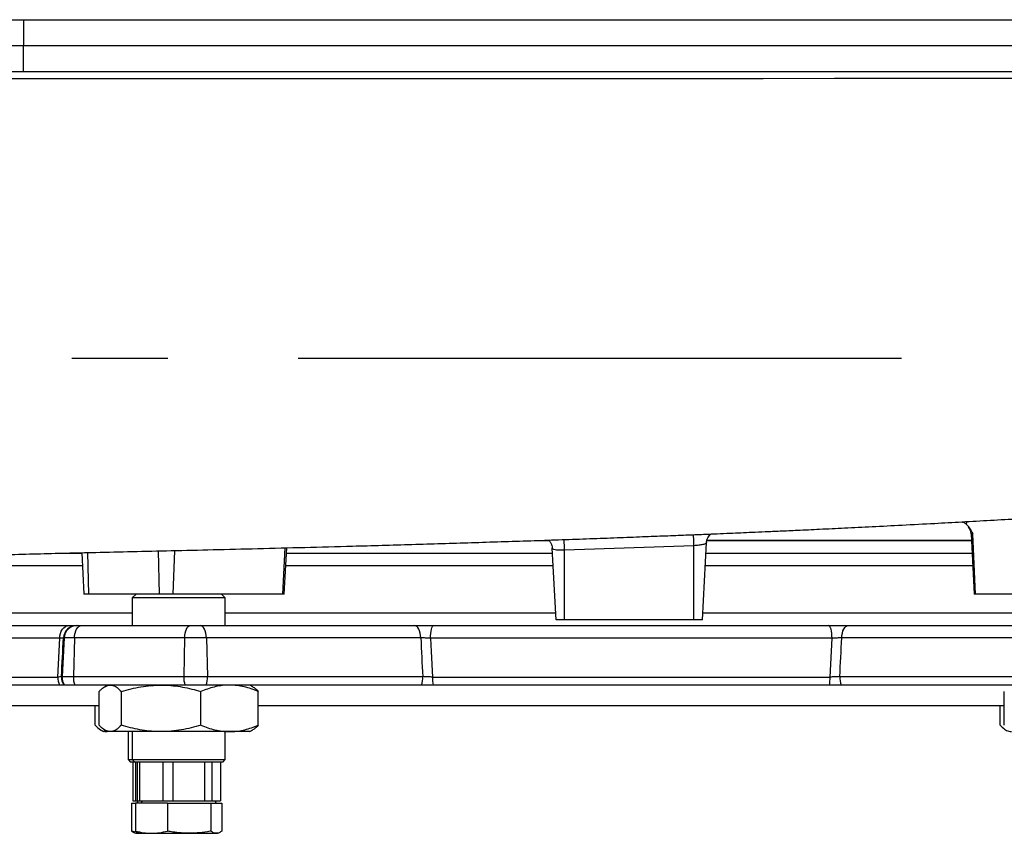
# Model space of a CAD drawing. Header units: millimetres. Extents: x 2625 to 14390, y 2229 to 15574.
# Tile 9 of 16: x 10246 to 12150, y 2456 to 4029. Entities that reach past the tile are written whole.
import ezdxf

# ---------------------------------------------------------------- set-up
doc = ezdxf.new("R2010")
doc.units = ezdxf.units.MM
doc.header["$LTSCALE"] = 5

msp = doc.modelspace()

# ---------------------------------------------------------------- linework, layer by layer
at = {"color": 7, "linetype": 'Continuous', "lineweight": 25}
for p, q in [((8703, 4028.5), (10253.8, 4028.5)), ((10253.8, 4028.5), (10253.6, 3978.5)), ((10253.8, 4028.5), (13472.1, 4028.5)), ((8702.4, 3978.5), (10253.6, 3978.5)), ((10253.8, 3928.5), (10253.6, 3978.5)), ((10253.6, 3978.5), (13472.7, 3978.5)), ((8703, 3928.5), (10253.8, 3928.5)), ((10253.8, 3928.5), (13472.1, 3928.5)), ((12085.7, 3034.8), (12091.8, 2918.5)), ((12094.4, 2918.5), (12089.1, 3034.8)), ((10757.9, 2918.5), (10762.6, 3007.8)), ((11260.9, 3022.5), (11268.9, 3022.5)), ((11549.8, 3011.8), (11299.8, 3003.4)), ((11549.8, 2868.5), (11549.8, 3011.8)), ((11566.5, 2868.5), (11574.3, 3017.8)), ((11575.3, 3022.5), (12086.3, 3022.5)), ((10330.1, 2997.5), (10366.4, 2997.5)), ((10366.3, 2998.4), (10370.5, 2918.5)), ((10762, 2997.5), (11276.5, 2997.5)), ((11283.2, 2868.5), (11276, 3006.9)), ((11299.8, 2868.5), (11299.8, 3003.4)), ((11573.2, 2997.5), (12087.6, 2997.5)), ((10380.1, 2918.5), (10370.5, 2918.5)), ((10516.5, 2918.5), (10380.1, 2918.5)), ((10471.3, 2918.5), (10463.8, 2911)), ((10542.8, 2918.5), (10516.5, 2918.5)), ((10755.3, 2918.5), (10542.8, 2918.5)), ((10643.8, 2911), (10636.3, 2918.5)), ((10757.9, 2918.5), (10755.3, 2918.5)), ((12094.4, 2918.5), (12091.8, 2918.5)), ((12306.9, 2918.5), (12094.4, 2918.5)), ((10463.8, 2911), (10463.8, 2857.5)), ((10643.8, 2911), (10463.8, 2911)), ((10643.8, 2857.5), (10643.8, 2911)), ((9957.9, 2857.5), (10341.5, 2857.5)), ((10356, 2857.5), (10357.2, 2857.5)), ((10357.2, 2857.5), (10366, 2857.5)), ((10366, 2857.5), (10576.3, 2857.5)), ((10576.3, 2857.5), (10595, 2857.5)), ((10595, 2857.5), (11009.2, 2857.5)), ((11046.8, 2857.5), (11810.5, 2857.5)), ((11299.8, 2868.5), (11283.2, 2868.5)), ((11549.8, 2868.5), (11299.8, 2868.5)), ((11566.5, 2868.5), (11549.8, 2868.5)), ((11848.1, 2857.5), (12263.6, 2857.5)), ((10323.7, 2833), (9933.8, 2833)), ((10332.2, 2833.8), (10328.3, 2758.8)), ((10332.2, 2833.8), (10331, 2833.8)), ((10352.3, 2833.8), (10332.2, 2833.8)), ((10352.3, 2833.8), (10350.1, 2758.8)), ((10565.3, 2833.8), (10352.3, 2833.8)), ((10565.3, 2833.8), (10563.6, 2758.8)), ((10607.5, 2833.8), (10565.3, 2833.8)), ((10607.5, 2833.8), (10609.5, 2758.8)), ((11021.7, 2833.8), (10607.5, 2833.8)), ((11816.8, 2833), (11040.6, 2833)), ((12251.2, 2833.8), (11835.7, 2833.8)), ((9933.7, 2758), (10319.8, 2758)), ((10323.4, 2742.5), (9938.5, 2742.5)), ((10327.1, 2758.8), (10328.3, 2758.8)), ((10328.3, 2758.8), (10350.1, 2758.8)), ((10333.3, 2742.5), (10332, 2742.5)), ((10352.8, 2742.5), (10333.3, 2742.5)), ((10350.1, 2758.8), (10563.6, 2758.8)), ((10565.8, 2742.5), (10352.8, 2742.5)), ((10416.3, 2742.5), (10410.8, 2739.4)), ((10563.6, 2758.8), (10609.5, 2758.8)), ((10607, 2742.5), (10565.8, 2742.5)), ((11023.1, 2742.5), (10607, 2742.5)), ((10609.5, 2758.8), (11025.6, 2758.8)), ((10696.8, 2739.4), (10691.3, 2742.5)), ((11044.3, 2758), (11813.1, 2758)), ((11811.8, 2742.5), (11045.6, 2742.5)), ((11831.9, 2758.8), (12249.2, 2758.8)), ((12251.7, 2742.5), (11834.3, 2742.5)), ((10399.9, 2664.8), (10399.9, 2730.3)), ((10442.9, 2664.8), (10442.9, 2730.3)), ((10596.7, 2664.8), (10596.7, 2730.3)), ((10707.6, 2664.8), (10707.6, 2730.3)), ((12149.9, 2664.8), (12149.9, 2730.3)), ((10399.9, 2702.5), (10219.8, 2702.5)), ((10392.1, 2664.8), (10392.1, 2702.5)), ((12149.9, 2702.5), (10707.6, 2702.5)), ((12142.1, 2664.8), (12142.1, 2702.5)), ((10403.1, 2655.6), (10408.4, 2652.5)), ((10413.6, 2652.5), (10408.4, 2652.5)), ((10410.8, 2655.7), (10416.3, 2652.5)), ((10416.3, 2652.5), (10413.6, 2652.5)), ((10421.4, 2652.5), (10416.3, 2652.5)), ((10519.8, 2652.5), (10421.4, 2652.5)), ((10455.9, 2652.5), (10455.9, 2598.5)), ((10463.8, 2652.5), (10463.8, 2598.5)), ((10652.2, 2652.5), (10519.8, 2652.5)), ((10643.8, 2598.5), (10643.8, 2652.5)), ((10691.3, 2652.5), (10652.2, 2652.5)), ((10691.3, 2652.5), (10696.8, 2655.7)), ((10455.9, 2598.5), (10460.9, 2593.5)), ((10455.9, 2598.5), (10463.8, 2598.5)), ((10468.8, 2593.5), (10460.9, 2593.5)), ((10463.8, 2598.5), (10468.8, 2593.5)), ((10463.8, 2598.5), (10643.8, 2598.5)), ((10465.4, 2593.5), (10465.4, 2518.5)), ((10638.8, 2593.5), (10468.8, 2593.5)), ((10470.9, 2518.5), (10470.9, 2593.5)), ((10473.2, 2593.5), (10473.2, 2518.5)), ((10478.7, 2518.5), (10478.7, 2593.5)), ((10523, 2593.5), (10523, 2518.5)), ((10543.2, 2518.5), (10543.2, 2593.5)), ((10603.5, 2593.5), (10603.5, 2518.5)), ((10618.2, 2518.5), (10618.2, 2593.5)), ((10634.3, 2593.5), (10634.3, 2518.5)), ((10638.8, 2593.5), (10643.8, 2598.5)), ((10462.6, 2514.5), (10462.6, 2460.3)), ((10462.6, 2514.5), (10470.4, 2514.5)), ((10465.4, 2518.5), (10470.9, 2518.5)), ((10470.4, 2514.5), (10470.4, 2460.3)), ((10532.4, 2514.5), (10470.4, 2514.5)), ((10470.9, 2518.5), (10473.2, 2518.5)), ((10475.5, 2518.5), (10473.1, 2514.5)), ((10473.2, 2518.5), (10478.7, 2518.5)), ((10478.7, 2518.5), (10523, 2518.5)), ((10483.3, 2518.5), (10481, 2514.5)), ((10523, 2518.5), (10543.2, 2518.5)), ((10532.4, 2514.5), (10532.4, 2460.3)), ((10532.4, 2514.5), (10615.7, 2514.5)), ((10543.2, 2518.5), (10603.5, 2518.5)), ((10603.5, 2518.5), (10618.2, 2518.5)), ((10615.7, 2514.5), (10615.7, 2460.3)), ((10615.7, 2514.5), (10637.1, 2514.5)), ((10618.2, 2518.5), (10634.3, 2518.5)), ((10626.5, 2514.5), (10624.2, 2518.5)), ((10637.1, 2514.5), (10637.1, 2460.3)), ((10474.5, 2457.9), (10462.6, 2460.3)), ((10468.5, 2456.9), (10470.9, 2456)), ((10470.9, 2456), (10478.8, 2456)), ((10476.3, 2456.9), (10478.8, 2456)), ((10478.8, 2456), (10501.4, 2456)), ((10501.4, 2456), (10574.1, 2456)), ((10574.1, 2456), (10626.4, 2456)), ((10626.4, 2456), (10628.8, 2456)), ((10628.8, 2456), (10631.2, 2456.9))]:
    msp.add_line(p, q, dxfattribs=at)
at = {"color": 8, "linetype": 'Continuous', "lineweight": 25}
for p, q in [((12089.1, 3034.8), (12085.7, 3034.8)), ((10755.3, 2918.5), (10759.4, 3007.7)), ((11248.1, 3022.1), (11269.4, 3022.1)), ((11575.1, 3022.1), (12086.4, 3022.1)), ((10380.1, 2918.5), (10378, 2998.7)), ((10516.5, 2918.5), (10514.4, 3001.8)), ((10542.8, 2918.5), (10546.6, 3002.6)), ((10367.7, 2973), (10170.6, 2973)), ((11277.8, 2973), (10760.8, 2973)), ((12088.9, 2973), (11571.9, 2973)), ((9972.8, 2882.1), (10463.8, 2882.1)), ((10643.8, 2882.1), (11282.5, 2882.1)), ((11567.2, 2882.1), (12213.8, 2882.1))]:
    msp.add_line(p, q, dxfattribs=at)
at = {"color": 8, "linetype": 'Continuous', "lineweight": 25, "flags": 128}
for points in [[(12217.5, 3914.6), (12088.1, 3914.6), (11957.3, 3914.6), (11821.3, 3914.6), (11684, 3914.5), (11545.9, 3914.5), (11407.2, 3914.5), (11271.9, 3914.5), (11136.3, 3914.5), (11000.8, 3914.5), (10865.7, 3914.5), (10731.3, 3914.5), (10597.5, 3914.5), (10464.8, 3914.5), (10333.4, 3914.5), (10203.5, 3914.5)], [(11549.8, 3011.8), (11549.7, 3016.7), (11549.5, 3021.4), (11549.4, 3025.6), (11549.2, 3029.2), (11549.1, 3032.1), (11549.1, 3033.5)], [(11299.8, 3003.4), (11299.7, 3008.4), (11299.5, 3013), (11299.3, 3017.3), (11299.2, 3020.9), (11299.1, 3023.8), (11299.1, 3024.3)]]:
    msp.add_lwpolyline(points, dxfattribs=at)
at = {"color": 7, "linetype": 'Continuous', "lineweight": 25, "flags": 128}
for points in [[(10323.7, 2833), (10324.1, 2837.8), (10325.1, 2842.4), (10326.8, 2846.7), (10329, 2850.4), (10331.7, 2853.4), (10334.8, 2855.7), (10338.1, 2857.1), (10341.5, 2857.5)], [(10352.3, 2833.8), (10352.6, 2838.5), (10353.5, 2843), (10354.8, 2847.1), (10356.5, 2850.7), (10358.6, 2853.6), (10360.9, 2855.8), (10363.4, 2857.1), (10366, 2857.5)], [(10565.3, 2833.8), (10565.6, 2838.5), (10566.3, 2843), (10567.3, 2847.1), (10568.7, 2850.7), (10570.4, 2853.6), (10572.2, 2855.8), (10574.2, 2857.1), (10576.3, 2857.5)], [(10607.5, 2833.8), (10607.1, 2838.5), (10606.4, 2843), (10605.2, 2847.1), (10603.6, 2850.7), (10601.7, 2853.6), (10599.6, 2855.8), (10597.3, 2857.1), (10595, 2857.5)], [(11021.7, 2833.8), (11021.4, 2838.5), (11020.6, 2843), (11019.4, 2847.1), (11017.9, 2850.7), (11016, 2853.6), (11013.9, 2855.8), (11011.6, 2857.1), (11009.2, 2857.5)], [(11040.6, 2833), (11040.7, 2837.8), (11041.1, 2842.4), (11041.7, 2846.7), (11042.4, 2850.4), (11043.4, 2853.4), (11044.4, 2855.7), (11045.6, 2857.1), (11046.8, 2857.5)], [(11816.8, 2833), (11816.7, 2837.8), (11816.3, 2842.4), (11815.7, 2846.7), (11814.9, 2850.4), (11814, 2853.4), (11812.9, 2855.7), (11811.7, 2857.1), (11810.5, 2857.5)], [(11835.7, 2833.8), (11836, 2838.5), (11836.8, 2843), (11838, 2847.1), (11839.5, 2850.7), (11841.4, 2853.6), (11843.5, 2855.8), (11845.8, 2857.1), (11848.1, 2857.5)], [(10319.8, 2758), (10322.4, 2807.9), (10323.7, 2833)], [(11040.6, 2833), (11041.8, 2807.6), (11044.3, 2758)], [(11813.1, 2758), (11815.6, 2807.9), (11816.8, 2833)]]:
    msp.add_lwpolyline(points, dxfattribs=at)
at = {"color": 7, "linetype": 'Continuous', "lineweight": 25}
for centre, radius, start, end in [((12060.7, 3033.5), 25, 3, 36.0459), ((10356, 2832.5), 25, 89.9999, 177.0005), ((10357.2, 2832.5), 25, 89.9999, 177.0005), ((10352, 2757.3), 32.2, 178.7407, 207.2529), ((10352, 2757.5), 25, 177.0004, 216.8694), ((10353.3, 2757.5), 25, 177.0012, 216.8686), ((10390.5, 2757.2), 40.4, 177.7189, 201.3477), ((10612.9, 2757.2), 49.4, 178.0816, 197.2486), ((10565.6, 2757.2), 43.9, 340.485, 2.1255), ((10981.7, 2757.2), 43.9, 340.4848, 2.126), ((11130.1, 2757), 85.7, 179.363, 189.7251), ((11729, 2757), 84.1, 350.079, 0.6483), ((11876.1, 2757.2), 44.3, 177.8891, 199.3477)]:
    msp.add_arc(centre, radius, start, end, dxfattribs=at)
for centre, major_axis, ratio, start_param, end_param in [((11000.4, 15661.5), (1349.3, 25746.3), 0.000127, 4.187473, 4.190836), ((11638, 15661.5), (-678.9, 25746.3), 0.042702, 2.09123, 2.094593), ((11213.6, 15661.5), (672.9, 25746.3), 0.04283, 4.188586, 4.191949)]:
    msp.add_ellipse(centre, major_axis=major_axis, ratio=ratio, start_param=start_param, end_param=end_param, dxfattribs=at)
for points, knots in [([(8837.5, 2893.6), (8846.9, 2893.8), (8866.6, 2894.1), (8894.6, 2894.5), (8920.6, 2895), (8942.4, 2895.4), (8960.4, 2895.7), (8975.5, 2896), (8989.6, 2896.4), (9003.8, 2896.7), (9024.9, 2897.2), (9052.3, 2898), (9085, 2899.2), (9116.7, 2900.7), (9144.1, 2902.2), (9169.7, 2903.7), (9193.5, 2905.3), (9217.1, 2907.1), (9241, 2909.1), (9265.3, 2911.2), (9289.2, 2913.6), (9312.2, 2916), (9335.4, 2918.7), (9361.1, 2921.8), (9384.9, 2925), (9405.2, 2927.9), (9419.6, 2930), (9432, 2931.9), (9444.5, 2933.9), (9458.9, 2936.2), (9475.8, 2939.1), (9492.8, 2942), (9509.3, 2944.9), (9525.1, 2947.7), (9539.6, 2950.3), (9552, 2952.4), (9561.8, 2954.1), (9569.7, 2955.3), (9577.8, 2956.6), (9587.7, 2958), (9600, 2959.6), (9615.2, 2961.5), (9632.2, 2963.5), (9651, 2965.5), (9671.1, 2967.5), (9691.7, 2969.4), (9709.1, 2970.9), (9722.2, 2971.9), (9731, 2972.6), (9740.3, 2973.4), (9751.3, 2974.2), (9764.7, 2975.1), (9780, 2976.2), (9796.4, 2977.3), (9812.2, 2978.3), (9826.3, 2979.1), (9838.2, 2979.8), (9849.1, 2980.4), (9862.7, 2981.2), (9881.4, 2982.2), (9906.5, 2983.4), (9936.3, 2984.8), (9968.7, 2986.3), (10000.7, 2987.6), (10029.5, 2988.7), (10054.2, 2989.6), (10074.9, 2990.3), (10093.6, 2990.9), (10112, 2991.5), (10134.3, 2992.2), (10160.9, 2993), (10191.5, 2993.9), (10231.1, 2995), (10279.2, 2996.3), (10336, 2997.7), (10397.4, 2999.1), (10465.2, 3000.7), (10540.8, 3002.4), (10621.7, 3004.3), (10707.7, 3006.4), (10797.4, 3008.7), (10896.8, 3011.3), (11004.3, 3014.4), (11119.4, 3017.9), (11214, 3020.9), (11288.1, 3023.4), (11341.7, 3025.3), (11394, 3027.2), (11443.3, 3029.1), (11488.1, 3030.8), (11528, 3032.4), (11563, 3033.8), (11593.1, 3035), (11618.4, 3036.1), (11640.8, 3037.1), (11663.3, 3038), (11688.6, 3039.1), (11717.9, 3040.4), (11753.1, 3042), (11794.6, 3044), (11842.7, 3046.3), (11896, 3048.9), (11954.1, 3051.9), (12012.1, 3054.9), (12069, 3058.1), (12123.3, 3061.1), (12177.7, 3064.2), (12230.7, 3067.4), (12296.6, 3071.3), (12373.7, 3076.1), (12460.5, 3081.7), (12541.4, 3087), (12616.8, 3092.1), (12686.7, 3096.9), (12748.5, 3101.2), (12803, 3105), (12852.1, 3108.5), (12900.8, 3112), (12950.7, 3115.5), (13001.8, 3119.3), (13053.7, 3123.1), (13102.3, 3126.8), (13147.4, 3130.3), (13188.9, 3133.6), (13230.4, 3137), (13271.4, 3140.5), (13307.8, 3143.7), (13338.6, 3146.5), (13363.4, 3148.8), (13385.1, 3150.9), (13404, 3152.8), (13419.3, 3154.4), (13431.5, 3155.7), (13441, 3156.7), (13449.2, 3157.6), (13456.9, 3158.4), (13465.5, 3159.4), (13475.8, 3160.6), (13488, 3162), (13502.2, 3163.7), (13516.4, 3165.4), (13530.2, 3167.2), (13543.1, 3168.8), (13556.4, 3170.6), (13568.9, 3172.4), (13579.8, 3174), (13589.6, 3175.4), (13599.3, 3176.9), (13610, 3178.6), (13620.8, 3180.3), (13630.7, 3182), (13639.2, 3183.4), (13647.6, 3184.9), (13657, 3186.6), (13667.5, 3188.6), (13678.2, 3190.7), (13688.4, 3192.8), (13697.8, 3194.8), (13706.3, 3196.6), (13715.2, 3198.6), (13724.4, 3200.8), (13734.3, 3203.1), (13743.6, 3205.4), (13752.5, 3207.7), (13762.2, 3210.3), (13773.8, 3213.5), (13786.9, 3217.3), (13799.3, 3221.1), (13809.1, 3224.2), (13818, 3227.1), (13827.8, 3230.4), (13839.7, 3234.6), (13852.8, 3239.4), (13865.4, 3244.3), (13876.4, 3248.7), (13886.7, 3253), (13897.4, 3257.6), (13909.4, 3263), (13924.6, 3270.1), (13943.7, 3279.5), (13966, 3291.4), (13988.8, 3304.5), (14011.8, 3318.7), (14033.9, 3333.4), (14055.5, 3348.8), (14076.5, 3364.9), (14095.4, 3380.3), (14113, 3395.6), (14128.8, 3410.1), (14145.4, 3426.2), (14161.7, 3443), (14176.9, 3459.6), (14189.4, 3474.1), (14198.8, 3485.5), (14205.7, 3494), (14211.1, 3501), (14216.2, 3507.5), (14221, 3514), (14225.7, 3520.5), (14231.3, 3528.2), (14238.4, 3538.4), (14247.9, 3552.5), (14259.5, 3570.8), (14272.9, 3593.3), (14287.6, 3620.4), (14303.3, 3652.3), (14318.2, 3686.7), (14331.9, 3723.3), (14344.1, 3761.5), (14355.1, 3803.5), (14364.1, 3849.2), (14369.8, 3886.7), (14371.2, 3909), (14371.6, 3914.7)], [0, 0, 0, 0, 0.005468, 0.011421, 0.016663, 0.02119, 0.024807, 0.027808, 0.030647, 0.033585, 0.036615, 0.04367, 0.05054, 0.056947, 0.063256, 0.068118, 0.07337, 0.078247, 0.082891, 0.088192, 0.093146, 0.097456, 0.10199, 0.107068, 0.112801, 0.116316, 0.11922, 0.121481, 0.123777, 0.12713, 0.131021, 0.135118, 0.139352, 0.143729, 0.148114, 0.151687, 0.154696, 0.157266, 0.160254, 0.16378, 0.168127, 0.17241, 0.17713, 0.181854, 0.186406, 0.191048, 0.195464, 0.197485, 0.199165, 0.200873, 0.203016, 0.205595, 0.208614, 0.211735, 0.214745, 0.217304, 0.21941, 0.221132, 0.223056, 0.226542, 0.230778, 0.23577, 0.241425, 0.246701, 0.251314, 0.255157, 0.258364, 0.261024, 0.263803, 0.266833, 0.271182, 0.275857, 0.280529, 0.288802, 0.296983, 0.305219, 0.315162, 0.325752, 0.336974, 0.348768, 0.361093, 0.373483, 0.388868, 0.40411, 0.419243, 0.426351, 0.433445, 0.4405, 0.447066, 0.452995, 0.458283, 0.462927, 0.466926, 0.470276, 0.473009, 0.475878, 0.479269, 0.483184, 0.487623, 0.493417, 0.499919, 0.507132, 0.515055, 0.523689, 0.53097, 0.538658, 0.546319, 0.553803, 0.56111, 0.574469, 0.587209, 0.59934, 0.610869, 0.621798, 0.632129, 0.640506, 0.648474, 0.656655, 0.665296, 0.674372, 0.683877, 0.693813, 0.701908, 0.710274, 0.718915, 0.727833, 0.736881, 0.74344, 0.749405, 0.754773, 0.759542, 0.763709, 0.766602, 0.769108, 0.771226, 0.773027, 0.775209, 0.777896, 0.781124, 0.784905, 0.789311, 0.792608, 0.796194, 0.80007, 0.803812, 0.806933, 0.809496, 0.812121, 0.815162, 0.818461, 0.821305, 0.82363, 0.825693, 0.828264, 0.831332, 0.834381, 0.837158, 0.839662, 0.841923, 0.843959, 0.8467, 0.849122, 0.851447, 0.853675, 0.855679, 0.858331, 0.861604, 0.864543, 0.866723, 0.868278, 0.87018, 0.872584, 0.875342, 0.877941, 0.879991, 0.881709, 0.883624, 0.88576, 0.888193, 0.891549, 0.895446, 0.899436, 0.903096, 0.907278, 0.910933, 0.914343, 0.918233, 0.920945, 0.923865, 0.926992, 0.930321, 0.933369, 0.936111, 0.938085, 0.939367, 0.940503, 0.941606, 0.942675, 0.94371, 0.944803, 0.946434, 0.948675, 0.951527, 0.954989, 0.959062, 0.963745, 0.969041, 0.973921, 0.979228, 0.984963, 0.991127, 0.997722, 1, 1, 1, 1]), ([(10532.8, 3373.5), (10499.9, 3373.5), (10468, 3373.5), (10421.6, 3373.5), (10406.4, 3373.5), (10383.9, 3373.5), (10376.5, 3373.5), (10365.5, 3373.5), (10360, 3373.5), (10353.6, 3373.5), (10350.9, 3373.5), (10349.1, 3373.5), (10348.2, 3373.5), (10347.3, 3373.5)], [0, 0, 0, 0, 0.5, 0.5, 0.75, 0.75, 0.875, 0.875, 0.9375, 0.96875, 0.984375, 0.984375, 1, 1, 1, 1]), ([(11951.2, 3373.5), (11903.9, 3373.5), (11856.1, 3373.5), (11759.4, 3373.5), (11710.5, 3373.5), (11636.3, 3373.5), (11611.4, 3373.5), (11561.4, 3373.5), (11536.4, 3373.5), (11461.6, 3373.5), (11411.9, 3373.5), (11312.8, 3373.5), (11263.4, 3373.5), (11189.5, 3373.5), (11164.9, 3373.5), (11115.8, 3373.5), (11091.3, 3373.5), (11017.9, 3373.5), (10970, 3373.5), (10876, 3373.5), (10830, 3373.5), (10784.9, 3373.5)], [0, 0, 0, 0, 0.125, 0.125, 0.25, 0.25, 0.3125, 0.3125, 0.375, 0.375, 0.5, 0.5, 0.625, 0.625, 0.6875, 0.6875, 0.75, 0.75, 0.875, 0.875, 1, 1, 1, 1]), ([(12067.1, 3058), (12068.5, 3057.8), (12072.3, 3057.2), (12074.7, 3055.1), (12076.2, 3053.8)], [0, 0, 0, 0, 0.376213, 1, 1, 1, 1]), ([(12076.2, 3053.8), (12077.9, 3052), (12081.2, 3048.3), (12085.3, 3041.5), (12087.9, 3036.9), (12089.1, 3034.9), (12089.1, 3034.8)], [0, 0, 0, 0, 0.35207, 0.712279, 0.997679, 1, 1, 1, 1]), ([(11574.3, 3018.1), (11574.3, 3018.2), (11574.2, 3020.4), (11575.4, 3024.3), (11577.6, 3029.2), (11580.1, 3032.6), (11581.9, 3034.1), (11582.5, 3034.6)], [0, 0, 0, 0, 0.026792, 0.334564, 0.610182, 0.860291, 1, 1, 1, 1]), ([(11269, 3022.5), (11269.2, 3022.4), (11270.6, 3021.1), (11272.9, 3017.8), (11275.3, 3012.7), (11275.7, 3008.8), (11276, 3006.9)], [0, 0, 0, 0, 0.05003, 0.355281, 0.675956, 1, 1, 1, 1]), ([(11574.3, 3017.8), (11574.3, 3017.4), (11574.1, 3017.1), (11573.4, 3016.4), (11573, 3016.1), (11571.8, 3015.4), (11571, 3015.1), (11569.2, 3014.6), (11568.2, 3014.3), (11566, 3013.8), (11564.7, 3013.5), (11562.1, 3013.1), (11560.7, 3012.9), (11557.7, 3012.5), (11556.2, 3012.4), (11553, 3012.1), (11551.5, 3011.9), (11549.8, 3011.8)], [0, 0, 0, 0, 0.125, 0.125, 0.25, 0.25, 0.375, 0.375, 0.5, 0.5, 0.625, 0.625, 0.75, 0.75, 0.875, 0.875, 1, 1, 1, 1]), ([(11299.8, 3003.4), (11298.2, 3003.3), (11293.8, 3003.1), (11287.2, 3003), (11281, 3003.6), (11276.9, 3004.9), (11276.3, 3006.2), (11276, 3006.9)], [0, 0, 0, 0, 0.1354172, 0.3479223, 0.5620563, 0.7796178, 1, 1, 1, 1]), ([(10341.5, 2857.5), (10342.1, 2857.5), (10346.6, 2857.5), (10351.7, 2857.5), (10355.4, 2857.5), (10355.8, 2857.5), (10356, 2857.5)], [0, 0, 0, 0, 0.0669216, 0.499851, 0.7451811, 1, 1, 1, 1]), ([(11009.2, 2857.5), (11010, 2857.5), (11015.6, 2857.5), (11025, 2857.5), (11037.2, 2857.5), (11043.5, 2857.5), (11046.8, 2857.5)], [0, 0, 0, 0, 0.066121, 0.499944, 0.745245, 1, 1, 1, 1]), ([(11810.5, 2857.5), (11811.4, 2857.5), (11817.6, 2857.5), (11827.5, 2857.5), (11839.3, 2857.5), (11845.2, 2857.5), (11848.1, 2857.5)], [0, 0, 0, 0, 0.066921, 0.499852, 0.745181, 1, 1, 1, 1]), ([(10331, 2833.8), (10330.6, 2833.7), (10329.9, 2833.5), (10326.2, 2833.2), (10324, 2833), (10323.7, 2833)], [0, 0, 0, 0, 0.4984828, 0.9328127, 1, 1, 1, 1]), ([(11040.6, 2833), (11037.3, 2833.1), (11031.3, 2833.5), (11025, 2833.7), (11022.1, 2833.8), (11021.7, 2833.8)], [0, 0, 0, 0, 0.499369, 0.933844, 1, 1, 1, 1]), ([(11835.7, 2833.8), (11832.7, 2833.7), (11827.1, 2833.5), (11820.4, 2833.2), (11817.3, 2833), (11816.8, 2833)], [0, 0, 0, 0, 0.498481, 0.932812, 1, 1, 1, 1]), ([(10327.1, 2758.8), (10326.8, 2758.7), (10326.2, 2758.6), (10322.9, 2758.2), (10320.4, 2758), (10319.8, 2758)], [0, 0, 0, 0, 0.434379, 0.869491, 1, 1, 1, 1]), ([(10332, 2742.5), (10331.7, 2742.5), (10331, 2742.5), (10327, 2742.5), (10324.1, 2742.5), (10323.4, 2742.5)], [0, 0, 0, 0, 0.434853, 0.869672, 1, 1, 1, 1]), ([(10399.9, 2730.3), (10401.4, 2731.8), (10405.6, 2736), (10412.8, 2741.3), (10418.5, 2742.1), (10421.4, 2742.5)], [0, 0, 0, 0, 0.211861, 0.603332, 1, 1, 1, 1]), ([(10421.4, 2742.5), (10423.1, 2742.4), (10427.5, 2742), (10434.8, 2738.2), (10440.2, 2732.9), (10442.9, 2730.3)], [0, 0, 0, 0, 0.232526, 0.614096, 1, 1, 1, 1]), ([(10442.9, 2730.3), (10455.4, 2733.6), (10474.2, 2738.6), (10500.1, 2742), (10513.2, 2742.4), (10519.8, 2742.5)], [0, 0, 0, 0, 0.495255, 0.74765, 1, 1, 1, 1]), ([(10519.8, 2742.5), (10521.6, 2742.5), (10535.4, 2742.4), (10561.5, 2739.7), (10584.9, 2733.4), (10596.7, 2730.3)], [0, 0, 0, 0, 0.070114, 0.530797, 1, 1, 1, 1]), ([(10652.2, 2742.5), (10650.9, 2742.5), (10640.9, 2742.4), (10622.1, 2739.7), (10605.3, 2733.4), (10596.7, 2730.3)], [0, 0, 0, 0, 0.070113, 0.530797, 1, 1, 1, 1]), ([(10707.6, 2730.3), (10698.6, 2733.6), (10685, 2738.6), (10666.4, 2742), (10656.9, 2742.4), (10652.2, 2742.5)], [0, 0, 0, 0, 0.495255, 0.74765, 1, 1, 1, 1]), ([(11045.6, 2742.5), (11042.2, 2742.5), (11035.5, 2742.5), (11027.8, 2742.5), (11023.9, 2742.5), (11023.1, 2742.5)], [0, 0, 0, 0, 0.436114, 0.872263, 1, 1, 1, 1]), ([(11044.3, 2758), (11041.7, 2758.1), (11036.5, 2758.4), (11030.1, 2758.7), (11026.7, 2758.8), (11025.6, 2758.8)], [0, 0, 0, 0, 0.406187, 0.811766, 1, 1, 1, 1]), ([(11834.3, 2742.5), (11831.3, 2742.5), (11825.1, 2742.5), (11817.1, 2742.5), (11812.8, 2742.5), (11811.8, 2742.5)], [0, 0, 0, 0, 0.434855, 0.869671, 1, 1, 1, 1]), ([(11831.9, 2758.8), (11830.9, 2758.8), (11827.5, 2758.7), (11821, 2758.4), (11815.6, 2758.1), (11813.1, 2758)], [0, 0, 0, 0, 0.166285, 0.601115, 1, 1, 1, 1]), ([(10696.6, 2739.1), (10697.5, 2738.6), (10701.3, 2736.9), (10704.9, 2733.1), (10707.6, 2730.3)], [0, 0, 0, 0, 0.254242, 1, 1, 1, 1]), ([(10392.1, 2664.8), (10395.6, 2661.5), (10400.8, 2656.4), (10408.1, 2653.1), (10411.7, 2652.7), (10413.6, 2652.5)], [0, 0, 0, 0, 0.495254, 0.74765, 1, 1, 1, 1]), ([(10421.4, 2652.5), (10418.5, 2653), (10412.8, 2653.8), (10405.7, 2659), (10401.4, 2663.3), (10399.9, 2664.8)], [0, 0, 0, 0, 0.391123, 0.788139, 1, 1, 1, 1]), ([(10413.6, 2652.5), (10414.1, 2652.5), (10414.8, 2652.5), (10415.5, 2652.7), (10415.7, 2652.8)], [0, 0, 0, 0, 0.702972, 1, 1, 1, 1]), ([(10442.9, 2664.8), (10440.2, 2662.2), (10434.8, 2656.9), (10427.6, 2653.1), (10423.1, 2652.7), (10421.4, 2652.5)], [0, 0, 0, 0, 0.381916, 0.767474, 1, 1, 1, 1]), ([(10519.8, 2652.5), (10518, 2652.6), (10504.2, 2652.7), (10478.1, 2655.3), (10454.7, 2661.6), (10442.9, 2664.8)], [0, 0, 0, 0, 0.070112, 0.530796, 1, 1, 1, 1]), ([(10596.7, 2664.8), (10584.2, 2661.5), (10565.4, 2656.4), (10539.5, 2653.1), (10526.4, 2652.7), (10519.8, 2652.5)], [0, 0, 0, 0, 0.495254, 0.747649, 1, 1, 1, 1]), ([(10596.7, 2664.8), (10605.7, 2661.5), (10619.3, 2656.4), (10638, 2653.1), (10647.4, 2652.7), (10652.2, 2652.5)], [0, 0, 0, 0, 0.495255, 0.747649, 1, 1, 1, 1]), ([(10652.2, 2652.5), (10653.5, 2652.6), (10663.4, 2652.7), (10682.2, 2655.3), (10699.1, 2661.6), (10707.6, 2664.8)], [0, 0, 0, 0, 0.070113, 0.530795, 1, 1, 1, 1]), ([(10707.6, 2664.8), (10704.9, 2662), (10701.3, 2658.2), (10697.6, 2656.5), (10696.6, 2656)], [0, 0, 0, 0, 0.738081, 1, 1, 1, 1]), ([(12142.1, 2664.8), (12144.7, 2662.2), (12150.1, 2656.9), (12157.4, 2653.1), (12161.9, 2652.7), (12163.6, 2652.5)], [0, 0, 0, 0, 0.381918, 0.767474, 1, 1, 1, 1]), ([(10462.6, 2460.3), (10462.7, 2460.2), (10464.5, 2458.9), (10466.5, 2457.4), (10468.4, 2457), (10468.5, 2457)], [0, 0, 0, 0, 0.05674, 0.917036, 1, 1, 1, 1]), ([(10470.4, 2460.3), (10475.5, 2459.1), (10485.8, 2456.7), (10496.2, 2456.2), (10501.4, 2456)], [0, 0, 0, 0, 0.4981123, 1, 1, 1, 1]), ([(10470.4, 2460.3), (10472.1, 2458.9), (10474.1, 2457.5), (10476.1, 2457.1), (10476.4, 2457)], [0, 0, 0, 0, 0.888535, 1, 1, 1, 1]), ([(10501.4, 2456), (10506.6, 2456.2), (10517, 2456.7), (10527.2, 2459.1), (10532.4, 2460.3)], [0, 0, 0, 0, 0.497782, 1, 1, 1, 1]), ([(10574.1, 2456), (10563.5, 2456.5), (10549.5, 2457.1), (10535.7, 2459.6), (10532.4, 2460.3)], [0, 0, 0, 0, 0.755297, 1, 1, 1, 1]), ([(10615.7, 2460.3), (10615.3, 2460.2), (10608.2, 2458.9), (10594.4, 2456.7), (10580.9, 2456.2), (10574.1, 2456)], [0, 0, 0, 0, 0.03181, 0.514155, 1, 1, 1, 1]), ([(10626.4, 2456), (10624.6, 2456.2), (10621.1, 2456.7), (10617.5, 2459.1), (10615.7, 2460.3)], [0, 0, 0, 0, 0.4977803, 1, 1, 1, 1]), ([(10637.1, 2460.3), (10635.4, 2459.1), (10631.8, 2456.7), (10628.2, 2456.2), (10626.4, 2456)], [0, 0, 0, 0, 0.498114, 1, 1, 1, 1])]:
    msp.add_open_spline(points, degree=3, knots=knots, dxfattribs=at)
at = {"color": 8, "linetype": 'Continuous', "lineweight": 25}
msp.add_open_spline([(12077.7, 3058.6), (12077.7, 3058.5), (12077.3, 3056.8), (12076.8, 3055.3), (12076.2, 3053.8)], degree=3, knots=[0, 0, 0, 0, 0.004176, 1, 1, 1, 1], dxfattribs=at)

doc.saveas('drawing.dxf')
